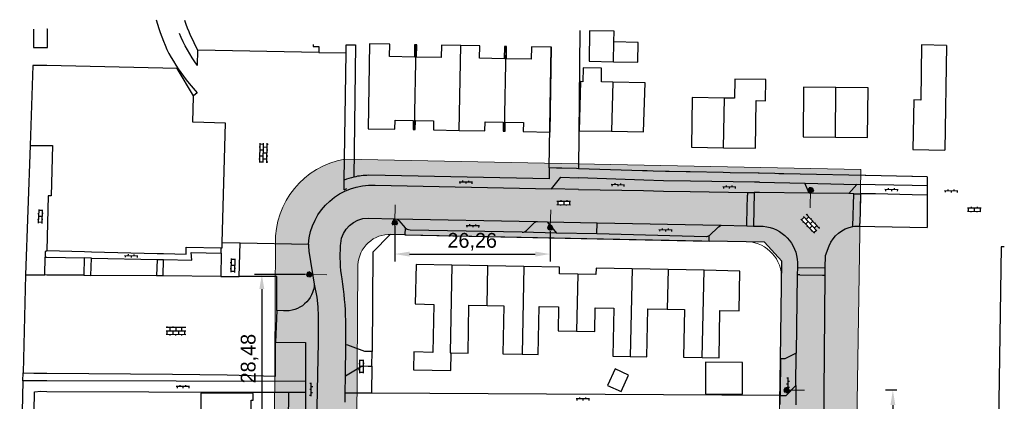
# Model space of a CAD drawing. Extents: x 238870 to 239559, y 526978 to 527533.
# Tile 4 of 6: x 238995 to 239162, y 527305 to 527370. Entities that reach past the tile are written whole.
import ezdxf

# ---------------------------------------------------------------- set-up
doc = ezdxf.new("R2010")
doc.units = 0
doc.header["$PDMODE"] = 32
doc.header["$PDSIZE"] = 1
for name, color, linetype in [('1A', 12, 'Continuous'), ('1B', 4, 'Continuous'), ('4', 2, 'Continuous'), ('6', 9, 'Continuous'), ('8', 6, 'Continuous')]:
    doc.layers.add(name, color=color, linetype=linetype)
doc.layers.add('Level 4', color=7, linetype='Continuous', lineweight=0)
doc.layers.add('Maatvoering', color=7, linetype='Continuous', lineweight=0)
doc.dimstyles.new('ISO-25', dxfattribs={"dimtxt": 2.5, "dimasz": 2.5, "dimexe": 1.25, "dimexo": 0.625, "dimtad": 1, "dimtxsty": 'Standard', "dimcen": 2.5, "dimadec": 0, "dimazin": 0, "dimtfac": 1, "dimtmove": 0, "dimatfit": 3, "dimfxl": 1, "dimarcsym": 0})

# ---------------------------------------------------------------- blocks, each defined once
blk = doc.blocks.new('OV2')
at = {"color": 0}
for p, q in [((0.15, -0.15), (0.15, 2.15)), ((0.15, 2), (0.75, 2)), ((0.75, -0.15), (0.75, 2.15)), ((0, 1.5), (0.15, 1.5)), ((0, 0.5), (0.15, 0.5)), ((0.15, 1), (0.75, 1)), ((0.15, 0), (0.75, 0)), ((0.9, 1.5), (0.75, 1.5)), ((0.9, 0.5), (0.75, 0.5))]:
    blk.add_line(p, q, dxfattribs=at)
blk = doc.blocks.new('OV6')
at = {"color": 0}
for p, q in [((0, 0), (2.25, 0)), ((0.125, 0), (0.125, 0.25)), ((0.625, 0), (0.625, -0.25)), ((1.125, 0), (1.125, 0.25)), ((1.625, 0), (1.625, -0.25)), ((2.125, 0), (2.125, 0.25))]:
    blk.add_line(p, q, dxfattribs=at)
blk = doc.blocks.new('OV4')
at = {"color": 0}
for p, q in [((0.776225, 1.751457), (0.776225, 1.601457)), ((1.776225, 1.751457), (1.776225, 1.601457)), ((2.776225, 1.751457), (2.776225, 1.601457)), ((0.126225, 1.601457), (3.426225, 1.601457)), ((0.126225, 1.001457), (3.426225, 1.001457)), ((0.126225, 0.401457), (3.426225, 0.401457)), ((0.276225, 1.601457), (0.276225, 1.001457)), ((0.276225, 0.401457), (0.276225, 0.251457)), ((0.776225, 1.001457), (0.776225, 0.401457)), ((1.276225, 1.601457), (1.276225, 1.001457)), ((1.276225, 0.401457), (1.276225, 0.251457)), ((1.776225, 1.001457), (1.776225, 0.401457)), ((2.276225, 1.601457), (2.276225, 1.001457)), ((2.276225, 0.401457), (2.276225, 0.251457)), ((2.776225, 1.001457), (2.776225, 0.401457)), ((3.276225, 1.601457), (3.276225, 1.001457)), ((3.276225, 0.401457), (3.276225, 0.251457))]:
    blk.add_line(p, q, dxfattribs=at)
blk = doc.blocks.new('Q21_62')
at = {"layer": 'Level 4', "color": 1, "linetype": 'Continuous', "lineweight": 53, "ltscale": 2}
for p, q in [((-0.433, 0.251), (-0.216, 0.125)), ((0, 0.251), (0, 0.501)), ((0.217, 0.125), (0.433, 0.251)), ((-0.433, -0.249), (-0.216, -0.125)), ((0, -0.249), (0, -0.499)), ((0.217, -0.125), (0.433, -0.249))]:
    blk.add_line(p, q, dxfattribs=at)
blk.add_circle((0.000167, 0.0005), 0.25, dxfattribs=at)
blk = doc.blocks.new('*D22')
at = {"layer": 'Defpoints', "color": 0, "transparency": 16777216}
for p in [(239058.83, 527335.57), (239085.09, 527334.73), (239085.09, 527330.25)]:
    blk.add_point(p, dxfattribs=at)
at = {"layer": 'Maatvoering', "color": 0, "lineweight": -2, "transparency": 16777216}
for p, q in [((239058.83, 527334.94), (239058.83, 527329)), ((239085.09, 527334.11), (239085.09, 527329)), ((239061.33, 527330.25), (239082.59, 527330.25))]:
    blk.add_line(p, q, dxfattribs=at)
at = {"layer": 'Maatvoering', "color": 0, "transparency": 16777216}
for points in [[(239061.33, 527330.66), (239061.33, 527329.83), (239058.83, 527330.25)], [(239082.59, 527330.66), (239082.59, 527329.83), (239085.09, 527330.25)]]:
    blk.add_solid(points, dxfattribs=at)
at = {"layer": 'Maatvoering', "color": 0, "transparency": 16777216, "insert": (239071.92, 527332.33), "char_height": 2.5, "attachment_point": 5}
blk.add_mtext('26,26', dxfattribs=at)
blk = doc.blocks.new('*D25')
at = {"layer": 'Defpoints', "color": 0, "transparency": 16777216}
for p in [(239144.32, 527307.24), (239132.62, 527283.24), (239143.02, 527283.24)]:
    blk.add_point(p, dxfattribs=at)
at = {"layer": 'Maatvoering', "color": 0, "lineweight": -2, "transparency": 16777216}
for p, q in [((239143.69, 527307.24), (239141.77, 527307.24)), ((239143.02, 527304.74), (239143.02, 527285.74)), ((239133.24, 527283.24), (239144.27, 527283.24))]:
    blk.add_line(p, q, dxfattribs=at)
at = {"layer": 'Maatvoering', "color": 0, "transparency": 16777216}
for points in [[(239142.61, 527304.74), (239143.44, 527304.74), (239143.02, 527307.24)], [(239142.61, 527285.74), (239143.44, 527285.74), (239143.02, 527283.24)]]:
    blk.add_solid(points, dxfattribs=at)
at = {"layer": 'Maatvoering', "color": 0, "transparency": 16777216, "insert": (239140.94, 527296.58), "char_height": 2.5, "attachment_point": 5, "rotation": 90}
blk.add_mtext('24,01', dxfattribs=at)
blk = doc.blocks.new('*D34')
at = {"layer": 'Defpoints', "color": 0, "transparency": 16777216}
for p in [(239044.38, 527326.82), (239036.37, 527298.34), (239044.27, 527298.34)]:
    blk.add_point(p, dxfattribs=at)
at = {"layer": 'Maatvoering', "color": 0, "lineweight": -2, "transparency": 16777216}
for p, q in [((239043.75, 527326.82), (239035.12, 527326.82)), ((239036.37, 527324.32), (239036.37, 527300.84)), ((239043.65, 527298.34), (239035.12, 527298.34))]:
    blk.add_line(p, q, dxfattribs=at)
at = {"layer": 'Maatvoering', "color": 0, "transparency": 16777216}
for points in [[(239035.95, 527324.32), (239036.78, 527324.32), (239036.37, 527326.82)], [(239035.95, 527300.84), (239036.78, 527300.84), (239036.37, 527298.34)]]:
    blk.add_solid(points, dxfattribs=at)
at = {"layer": 'Maatvoering', "color": 0, "transparency": 16777216, "insert": (239034.28, 527312.58), "char_height": 2.5, "attachment_point": 5, "rotation": 90}
blk.add_mtext('28,48', dxfattribs=at)

msp = doc.modelspace()

# ---------------------------------------------------------------- hatches: boundary and pattern name
at = {"layer": 'Maatvoering'}
h = msp.add_hatch(dxfattribs=at)
h.set_pattern_fill('DOTS', color=256)
h.paths.add_polyline_path([(239137.632, 527344.543), (239050.352, 527346.281, 0.3547358), (239038.654, 527332.792), (239037.973, 527204.521), (239135.363, 527204.664), (239136.361, 527266.198), (239134.79, 527266.19), (239134.766, 527271.131), (239136.441, 527271.139)])
h.paths.add_polyline_path([(239119.072, 527332.3), (239121.326, 527332.253), (239124.227, 527329.07), (239124.201, 527326.744, -0.0530197), (239124.173, 527325.442), (239122.955, 527242.8), (239123.015, 527217.627), (239120.865, 527216.675, -0.1496587), (239117.827, 527215.213), (239056.293, 527215.118, -0.3297534), (239051.923, 527219.333), (239052.607, 527328.411, -0.4049663), (239058.051, 527333.577), (239060.556, 527333.525)], flags=16)
h.paths.add_polyline_path([(239111.1, 527327.504), (239117.18, 527327.382), (239117.046, 527320.673), (239113.803, 527320.738), (239113.642, 527312.707), (239110.806, 527312.764), (239107.636, 527312.827), (239107.796, 527320.858), (239104.886, 527320.916), (239101.597, 527320.982), (239101.435, 527312.879), (239098.645, 527312.935), (239095.695, 527312.993), (239095.857, 527321.096), (239092.729, 527321.159), (239092.649, 527317.151), (239089.566, 527317.212), (239086.426, 527317.275), (239086.508, 527321.33), (239083.232, 527321.396), (239083.071, 527313.297), (239080.341, 527313.351), (239077.088, 527313.416), (239077.25, 527321.515), (239074.437, 527321.571), (239071.377, 527321.633), (239071.214, 527313.52), (239068.351, 527313.577), (239068.29, 527310.556), (239062.015, 527310.681), (239062.076, 527313.703), (239065.259, 527313.639), (239065.421, 527321.752), (239062.304, 527321.814), (239062.438, 527328.502), (239068.504, 527328.38), (239074.571, 527328.259), (239080.637, 527328.138), (239086.703, 527328.016), (239086.681, 527326.912), (239089.76, 527326.85), (239092.839, 527326.788), (239092.861, 527327.868), (239098.941, 527327.747), (239105.021, 527327.625)], flags=0)
h.paths.add_polyline_path([(239127.591, 527336.052), (239128.027, 527336.464), (239128.37, 527336.1), (239128.807, 527336.512), (239130.179, 527335.057), (239129.743, 527334.645), (239130.086, 527334.281), (239129.649, 527333.87)], flags=16)
h.paths.add_polyline_path([(239128.877, 527341.076, -1), (239129.377, 527341.076, -1)], flags=16)
h.paths.add_polyline_path([(239088.393, 527339.167), (239088.381, 527338.567), (239086.381, 527338.609), (239086.394, 527339.208)], flags=16)
h.paths.add_polyline_path([(239085.335, 527334.735, -1), (239084.835, 527334.735, -1)], flags=16)
h.paths.add_polyline_path([(239111.378, 527311.962), (239117.634, 527311.916), (239117.595, 527306.603), (239111.339, 527306.649)], flags=0)
h.paths.add_polyline_path([(239098.364, 527309.781), (239097.095, 527307.006), (239094.792, 527308.059), (239096.061, 527310.834)], flags=0)
h.paths.add_polyline_path([(239125.308, 527307.145), (239125.286, 527307.155, -0.8039597), (239124.809, 527307.26, -0.7324462), (239125.263, 527307.404), (239125.311, 527307.438)], flags=16)
h.paths.add_polyline_path([(239108.157, 527304.492), (239108.123, 527298.887), (239097.801, 527298.949), (239097.835, 527304.554)], flags=0)
h.paths.add_polyline_path([(239111.995, 527301.335), (239118.698, 527301.287), (239118.648, 527294.12), (239118.597, 527286.954), (239111.895, 527287.001), (239111.945, 527294.168), (239111.966, 527297.158), (239110.639, 527297.168), (239110.664, 527300.727), (239111.991, 527300.718)], flags=0)
h.paths.add_polyline_path([(239105.993, 527296.247), (239105.973, 527291.693), (239098.346, 527291.726), (239098.366, 527296.28)], flags=0)
h.paths.add_polyline_path([(239089.528, 527298.981), (239089.525, 527294.885), (239087.854, 527294.886), (239087.857, 527298.982)], flags=0)
h.paths.add_polyline_path([(239096.075, 527292.107), (239096.146, 527286.898), (239090.068, 527286.815), (239089.997, 527292.024)], flags=0)
h.paths.add_polyline_path([(239086.022, 527295.022), (239086.073, 527291.088), (239082.783, 527291.045), (239082.732, 527294.979)], flags=0)
h.paths.add_polyline_path([(239058.578, 527335.567, -1), (239059.078, 527335.567, -1)], flags=16)
h.paths.add_polyline_path([(239070.838, 527304.717), (239070.812, 527300.94), (239069.5, 527300.949), (239069.482, 527298.294), (239074.484, 527298.26), (239074.466, 527295.605), (239074.444, 527292.448), (239066.495, 527292.502), (239066.476, 527289.587), (239066.454, 527286.358), (239074.339, 527286.304), (239074.32, 527283.461), (239074.299, 527280.45), (239069.43, 527280.483), (239069.45, 527283.345), (239066.433, 527283.366), (239066.393, 527277.443), (239059.493, 527277.49), (239059.535, 527283.562), (239059.576, 527289.635), (239059.618, 527295.707), (239059.659, 527301.779), (239062.438, 527301.76), (239062.459, 527304.774)], flags=0)
h.paths.add_polyline_path([(239086.285, 527287.018), (239086.283, 527283.326), (239075.018, 527283.332), (239075.019, 527285.278), (239083.644, 527285.273), (239083.645, 527287.019), (239086.197, 527287.018)], flags=0)
h.paths.add_polyline_path([(239111.778, 527280.947), (239118.564, 527280.906), (239118.52, 527273.666), (239118.477, 527266.426), (239111.692, 527266.466), (239111.735, 527273.707), (239111.756, 527277.258), (239110.405, 527277.266), (239110.422, 527280.152), (239111.773, 527280.144)], flags=0)
h.paths.add_polyline_path([(239132.867, 527283.237, -1), (239132.367, 527283.237, -1)], flags=16)
h.paths.add_polyline_path([(239053.47, 527310.247), (239052.87, 527310.255), (239052.895, 527312.255), (239053.495, 527312.247)], flags=0)
h.paths.add_polyline_path([(239105.816, 527275.741), (239105.822, 527271.399), (239096.978, 527271.387), (239096.972, 527275.729)], flags=0)
h.paths.add_polyline_path([(239128.748, 527277.838), (239129.348, 527277.829), (239129.319, 527275.829), (239128.719, 527275.838)], flags=16)
h.paths.add_polyline_path([(239044.125, 527326.826, -1), (239044.625, 527326.826, -1)], flags=16)
h.paths.add_polyline_path([(239054.666, 527303.954), (239054.663, 527303.354), (239052.663, 527303.366), (239052.666, 527303.966)], flags=0)
h.paths.add_polyline_path([(239086.166, 527269.012), (239086.121, 527265.29), (239082.076, 527265.339), (239082.121, 527269.061)], flags=0)
h.paths.add_polyline_path([(239044.645, 527298.341, -1), (239045.145, 527298.341, -1)], flags=16)
h.paths.add_polyline_path([(239107.849, 527262.542), (239107.92, 527256.742), (239104.674, 527256.702), (239104.642, 527259.357), (239100.58, 527259.307), (239100.541, 527262.452)], flags=0)
h.paths.add_polyline_path([(239111.568, 527260.625), (239118.437, 527260.584), (239118.394, 527253.386), (239118.351, 527246.187), (239111.482, 527246.228), (239111.493, 527248.148), (239109.836, 527248.158), (239109.848, 527250.287), (239111.506, 527250.278), (239111.525, 527253.427), (239111.548, 527257.262), (239110.417, 527257.269), (239110.429, 527259.398), (239111.561, 527259.392)], flags=0)
h.paths.add_polyline_path([(239076.329, 527267.668), (239076.308, 527264.83), (239074.232, 527264.846), (239074.231, 527264.594), (239074.208, 527261.536), (239066.284, 527261.595), (239066.263, 527258.81), (239066.238, 527255.392), (239073.996, 527255.335), (239073.975, 527252.475), (239073.953, 527249.538), (239069.237, 527249.573), (239069.214, 527246.423), (239068.914, 527246.425), (239068.914, 527243.587), (239060.454, 527243.631), (239060.454, 527246.488), (239059.454, 527246.495), (239059.5, 527252.716), (239059.546, 527258.905), (239059.589, 527264.791), (239059.634, 527270.831), (239066.352, 527270.781), (239066.33, 527267.742)], flags=0)
h.paths.add_polyline_path([(239086.146, 527263.781), (239086.123, 527259.467), (239083.374, 527259.482), (239082.005, 527260.969), (239082.02, 527263.803)], flags=0)
h.paths.add_polyline_path([(239091.141, 527257.584), (239091.118, 527254.726), (239088.152, 527254.75), (239088.175, 527257.608)], flags=0)
h.paths.add_polyline_path([(239105.62, 527255.475), (239105.688, 527251.16), (239098.219, 527251.042), (239098.151, 527255.357)], flags=0)
h.paths.add_polyline_path([(239084.95, 527252.289), (239084.973, 527245.425), (239081.78, 527245.414), (239081.765, 527249.775), (239074.45, 527249.751), (239074.441, 527252.254)], flags=0)
h.paths.add_polyline_path([(239043.802, 527272.333), (239043.202, 527272.343), (239043.235, 527274.343), (239043.835, 527274.333)], flags=16)
h.paths.add_polyline_path([(239042.56, 527268.41, -1), (239043.06, 527268.41, -1)], flags=16)
h.paths.add_polyline_path([(239119.661, 527242.553), (239122.655, 527242.537), (239122.633, 527238.492), (239119.639, 527238.508)], flags=0)
h.paths.add_polyline_path([(239125.272, 527242.036, -1), (239124.772, 527242.036, -1)], flags=16)
h.paths.add_polyline_path([(239108.033, 527237.373), (239108.013, 527234.21), (239110.961, 527234.189), (239113.922, 527234.168), (239113.948, 527237.329), (239119.226, 527237.285), (239119.18, 527230.445), (239116.199, 527230.46), (239116.173, 527223.599), (239110.934, 527223.642), (239105.68, 527223.686), (239105.728, 527230.534), (239102.735, 527230.546), (239102.766, 527237.405)], flags=0)
h.paths.add_polyline_path([(239085.399, 527239.47), (239085.376, 527236.483), (239088.581, 527236.489), (239088.588, 527233.739), (239091.603, 527233.745), (239094.632, 527233.751), (239094.63, 527236.541), (239100.61, 527236.547), (239100.611, 527228.489), (239097.581, 527228.497), (239097.564, 527223.675), (239091.638, 527223.672), (239085.704, 527223.668), (239085.7, 527225.498), (239082.703, 527225.498), (239082.684, 527236.478), (239081.787, 527236.476), (239081.782, 527239.498), (239082.044, 527239.496)], flags=0)
h.paths.add_polyline_path([(239078.68, 527237.534), (239078.638, 527230.296), (239075.11, 527230.316), (239075.071, 527223.601), (239068.276, 527223.64), (239061.208, 527223.681), (239061.247, 527230.362), (239058.321, 527230.379), (239058.364, 527237.704), (239063.233, 527237.676), (239063.203, 527232.621), (239068.362, 527232.591), (239073.778, 527232.56), (239073.807, 527237.563)], flags=0)
h.paths.add_polyline_path([(239060.391, 527241.714), (239060.429, 527238.562), (239054.364, 527238.49), (239054.323, 527241.642)], flags=0)
h.paths.add_polyline_path([(239044.246, 527238.966, -1), (239044.746, 527238.966, -1)], flags=16)
h.paths.add_polyline_path([(239131.845, 527219.079), (239132.445, 527219.072), (239132.419, 527217.072), (239131.819, 527217.079)], flags=16)
h.paths.add_polyline_path([(239043.598, 527232.818), (239042.998, 527232.823), (239043.014, 527234.823), (239043.614, 527234.818)], flags=16)
h.paths.add_polyline_path([(239086.214, 527216.242), (239086.156, 527215.645), (239084.165, 527215.839), (239084.223, 527216.436)], flags=0)
h.paths.add_polyline_path([(239131.015, 527213.598, -1), (239130.515, 527213.598, -1)], flags=16)
h.paths.add_polyline_path([(239101.685, 527208.686, -1), (239101.185, 527208.686, -1)], flags=16)
h.paths.add_polyline_path([(239088.579, 527211.636), (239088.58, 527211.036), (239086.58, 527211.032), (239086.579, 527211.632)], flags=16)
h.paths.add_polyline_path([(239071.878, 527208.678, -1), (239071.378, 527208.678, -1)], flags=16)
h.paths.add_polyline_path([(239058.055, 527216.155), (239058.056, 527215.555), (239056.056, 527215.552), (239056.055, 527216.152)], flags=0)
h.paths.add_polyline_path([(239043.477, 527217.406), (239042.877, 527217.411), (239042.894, 527219.411), (239043.494, 527219.406)], flags=16)
h.paths.add_polyline_path([(239043.645, 527214.482), (239043.323, 527213.976), (239041.635, 527215.049), (239041.957, 527215.556)], flags=16)
h.paths.add_polyline_path([(239045.015, 527208.531, -1), (239044.515, 527208.531, -1)], flags=16)
h.paths.add_polyline_path([(239066.088, 527330.247), (239077.754, 527330.247), (239077.754, 527334.414), (239066.088, 527334.414)], flags=24)
h.paths.add_polyline_path([(239055.19, 527272.467), (239064.357, 527272.467), (239064.357, 527276.634), (239055.19, 527276.634)], flags=8)

# ---------------------------------------------------------------- linework, layer by layer
at = {"layer": '1A'}
for points in [[(239062.399, 527365.61), (239062.186, 527365.615), (239062.143, 527363.516), (239057.944, 527363.6), (239057.983, 527365.698), (239054.586, 527365.761), (239054.328, 527351.395), (239058.865, 527351.333), (239058.887, 527352.861), (239061.959, 527352.816), (239061.938, 527351.285), (239062.115, 527351.282)], [(239069.98, 527365.477), (239066.741, 527365.534), (239066.703, 527363.436), (239062.504, 527363.509), (239062.538, 527365.607), (239062.399, 527365.61)], [(239077.598, 527365.338), (239077.386, 527365.342), (239077.346, 527363.244), (239073.146, 527363.322), (239073.183, 527365.421), (239069.98, 527365.477)], [(239077.313, 527350.994), (239077.489, 527350.99), (239077.52, 527352.519), (239080.59, 527352.458), (239080.562, 527350.929), (239085.079, 527350.846), (239085.322, 527365.217), (239081.939, 527365.269), (239081.906, 527363.171), (239077.706, 527363.236), (239077.738, 527365.335), (239077.598, 527365.338)], [(239152.092, 527365.504), (239147.88, 527365.576), (239147.722, 527356.267), (239146.542, 527356.287), (239146.4, 527347.92), (239151.798, 527347.828)], [(238997.636, 527362.133), (238997.221, 527348.617)], [(239000, 527362.079), (238997.636, 527362.133)], [(239024.815, 527356.992), (239022.063, 527361.575), (239000, 527362.079)], [(239095.684, 527359.288), (239093.747, 527359.32), (239093.786, 527361.668), (239090.686, 527361.719), (239090.647, 527359.372), (239090.204, 527359.379), (239089.98, 527351.091), (239095.449, 527350.993)], [(239095.449, 527350.993), (239100.889, 527350.895), (239101.14, 527359.197), (239095.684, 527359.288)], [(239114.392, 527348.221), (239119.807, 527348.14), (239119.925, 527356.179), (239121.495, 527356.156), (239121.547, 527359.736), (239116.298, 527359.812), (239116.251, 527356.582), (239114.56, 527356.607)], [(239029.678, 527332.227), (239030.198, 527352.382), (239024.7, 527352.524), (239024.812, 527356.869), (239024.815, 527356.992)], [(239133.4, 527358.393), (239127.93, 527358.445), (239127.852, 527350.036), (239133.301, 527349.985)], [(239133.301, 527349.985), (239138.759, 527349.934), (239138.838, 527358.342), (239133.4, 527358.393)], [(239114.56, 527356.607), (239109.108, 527356.688), (239108.983, 527348.301), (239114.392, 527348.221)], [(239062.115, 527351.282), (239062.291, 527351.278), (239062.324, 527352.807), (239065.395, 527352.744), (239065.367, 527351.214), (239069.716, 527351.134)], [(239069.716, 527351.134), (239074.065, 527351.054), (239074.094, 527352.583), (239077.164, 527352.526), (239077.137, 527350.997), (239077.313, 527350.994)], [(238997.221, 527348.617), (239000, 527348.582)], [(239000, 527348.582), (239000.997, 527348.57)], [(239000.997, 527348.57), (239000.778, 527340.089), (239000.268, 527340.102), (239000.029, 527330.829)], [(239029.49, 527331.28), (239029.653, 527331.276), (239029.678, 527332.227)], [(239000.029, 527330.829), (239006.364, 527330.666), (239007.59, 527330.634), (239018.679, 527330.349), (239019.77, 527330.32), (239023.552, 527330.223), (239023.583, 527331.433), (239029.49, 527331.28)], [(239068.504, 527328.38), (239062.438, 527328.502), (239062.304, 527321.814), (239065.421, 527321.752), (239065.259, 527313.639), (239062.076, 527313.703), (239062.015, 527310.681), (239068.29, 527310.556), (239068.351, 527313.577)], [(239074.571, 527328.259), (239068.504, 527328.38)], [(239080.637, 527328.138), (239074.571, 527328.259)], [(239089.76, 527326.85), (239086.681, 527326.912), (239086.703, 527328.016), (239080.637, 527328.138)], [(239098.941, 527327.747), (239092.861, 527327.868), (239092.839, 527326.788), (239089.76, 527326.85)], [(239105.021, 527327.625), (239098.941, 527327.747)], [(239111.1, 527327.504), (239105.021, 527327.625)], [(239110.806, 527312.764), (239113.642, 527312.707), (239113.803, 527320.738), (239117.046, 527320.673), (239117.18, 527327.382), (239111.1, 527327.504)], [(239068.351, 527313.577), (239071.214, 527313.52), (239071.377, 527321.633), (239074.437, 527321.571)], [(239074.437, 527321.571), (239077.25, 527321.515), (239077.088, 527313.416), (239080.341, 527313.351)], [(239080.341, 527313.351), (239083.071, 527313.297), (239083.232, 527321.396), (239086.508, 527321.33), (239086.426, 527317.275), (239089.566, 527317.212)], [(239089.566, 527317.212), (239092.649, 527317.151), (239092.729, 527321.159), (239095.857, 527321.096), (239095.695, 527312.993), (239098.645, 527312.935)], [(239098.645, 527312.935), (239101.435, 527312.879), (239101.597, 527320.982), (239104.886, 527320.916)], [(239104.886, 527320.916), (239107.796, 527320.858), (239107.636, 527312.827), (239110.806, 527312.764)], [(239035.859, 527301.501), (239034.859, 527301.507), (239034.865, 527302.587), (239034.545, 527302.588), (239034.562, 527305.588), (239034.882, 527305.587), (239034.889, 527306.677), (239026.049, 527306.727), (239026.002, 527298.627), (239020.836, 527298.656)]]:
    msp.add_lwpolyline(points, dxfattribs=at)
at = {"layer": '1B'}
for points in [[(238997.786, 527368.251), (238997.79, 527365.123), (239000, 527365.126)], [(239000, 527365.126), (239000.163, 527365.126), (239000.159, 527368.254), (239000, 527368.254)], [(239095.876, 527366.086), (239095.927, 527367.899), (239091.762, 527367.975), (239091.667, 527362.825), (239095.782, 527362.749)], [(239095.782, 527362.749), (239099.892, 527362.674), (239099.953, 527365.971), (239095.876, 527366.086)], [(239117.595, 527306.603), (239117.634, 527311.916), (239111.378, 527311.962), (239111.339, 527306.649), (239117.595, 527306.603)], [(239097.095, 527307.006), (239098.364, 527309.781), (239096.061, 527310.834), (239094.792, 527308.059), (239097.095, 527307.006)]]:
    msp.add_lwpolyline(points, dxfattribs=at)
at = {"layer": '4'}
for points in [[(239050.622, 527365.608), (239052.224, 527365.589), (239051.912, 527343.249)], [(239062.399, 527365.61), (239062.115, 527351.282)], [(239069.716, 527351.134), (239069.98, 527365.477)], [(239077.598, 527365.338), (239077.313, 527350.994)], [(239095.782, 527362.749), (239095.876, 527366.086)], [(239152.092, 527365.504), (239151.798, 527347.828)], [(239095.684, 527359.288), (239095.449, 527350.993)], [(239133.301, 527349.985), (239133.4, 527358.393)], [(239114.392, 527348.221), (239114.56, 527356.607)], [(239060.556, 527333.525), (239058.051, 527333.577), (239055.124, 527330.542), (239055.017, 527313.772)], [(239124.044, 527312.546), (239124.227, 527329.07), (239121.326, 527332.253), (239111.971, 527332.449)], [(239161.857, 527331.465), (239161.331, 527331.476), (239160.873, 527301.598), (239146.428, 527301.819), (239133.855, 527302.076), (239133.838, 527300.17)], [(239068.504, 527328.38), (239068.208, 527313.58), (239068.351, 527313.577)], [(239074.437, 527321.571), (239074.571, 527328.259)], [(239080.637, 527328.138), (239080.341, 527313.351)], [(239098.941, 527327.747), (239098.645, 527312.935)], [(239105.021, 527327.625), (239104.886, 527320.916)], [(239110.806, 527312.764), (239111.1, 527327.504)], [(239089.76, 527326.85), (239089.566, 527317.212)], [(239054.958, 527311.307), (239054.918, 527306.737)], [(238995.976, 527308.854), (238996.005, 527310.184)]]:
    msp.add_lwpolyline(points, dxfattribs=at)
at = {"layer": '8'}
for p, q in [((239090.095, 527368.005), (239089.887, 527344.667)), ((239057.944, 527363.6), (239057.983, 527365.698)), ((239062.399, 527365.61), (239062.143, 527363.516)), ((239062.504, 527363.509), (239062.538, 527365.607)), ((239066.741, 527365.534), (239066.703, 527363.436)), ((239073.146, 527363.322), (239073.183, 527365.421)), ((239077.386, 527365.342), (239077.346, 527363.244)), ((239077.706, 527363.236), (239077.738, 527365.335)), ((239081.939, 527365.269), (239081.906, 527363.171)), ((239084.948, 527344.799), (239085.289, 527365.218)), ((239062.143, 527363.516), (239057.944, 527363.6)), ((239066.703, 527363.436), (239062.504, 527363.509)), ((239077.346, 527363.244), (239073.146, 527363.322)), ((239081.906, 527363.171), (239077.706, 527363.236)), ((239148.83, 527343.32), (239148.83, 527334.734)), ((239038.895, 527320.692), (239038.663, 527315.374))]:
    msp.add_line(p, q, dxfattribs=at)
for points in [[(239018.507, 527369.845, 0.0467484), (239020.658, 527364.13)], [(239025.562, 527364.708, -0.047435), (239023.341, 527369.701)], [(239025.497, 527362.124, -0.068407), (239022.456, 527367.539)], [(239020.658, 527364.13, 0.0443472), (239024.066, 527359.081)], [(239054.448, 527343.553, 0.0591491), (239051.912, 527343.249)], [(239044.251, 527331.916, -0.4103502), (239055.497, 527341.876)], [(239051.912, 527343.249, 0.039839), (239050.302, 527342.723)], [(239050.28, 527341.126, -0.0116837), (239050.737, 527341.311)], [(239049.701, 527332.028, -0.3933891), (239054.325, 527336.329)], [(239082.333, 527335.47, -0.1790057), (239082.823, 527335.73)], [(239061.408, 527334.31, -0.237267), (239060.581, 527334.7)], [(239080.382, 527333.922, 0.1943032), (239081.098, 527334.219)], [(239121.096, 527334.936, -0.3867926), (239126.889, 527328.795)], [(239132.263, 527331.614, -0.2602165), (239136.281, 527334.898)], [(239136.281, 527334.898, -0.048947), (239137.323, 527334.979)], [(239044.251, 527331.916, 0.0308947), (239044.326, 527330.717)], [(239049.916, 527326.056, -0.0555602), (239049.675, 527331.69)], [(239050.551, 527319.035, 0.0357537), (239049.916, 527326.056)], [(239045.236, 527325.187, -0.4252539), (239040.03, 527320.667)]]:
    msp.add_lwpolyline(points, format="xyb", dxfattribs=at)
for points in [[(239045.059, 527365.675), (239045.048, 527365.327), (239046.022, 527365.301), (239046.011, 527364.295)], [(239050.603, 527364.245), (239050.622, 527365.608)], [(239025.497, 527362.124), (239025.562, 527364.708)], [(239046.011, 527364.295), (239025.562, 527364.708)], [(239046.011, 527364.295), (239050.603, 527364.245)], [(239050.302, 527342.723), (239050.603, 527364.245)], [(239024.066, 527359.081), (239025.413, 527357.491)], [(239025.413, 527357.491), (239024.815, 527356.992)], [(238997.221, 527348.617), (238996.411, 527326.738)], [(239148.83, 527343.32), (239146.316, 527343.37), (239146.231, 527343.372), (239138.427, 527343.527), (239138.317, 527343.529), (239127.357, 527343.756), (239124.616, 527343.812), (239123.766, 527343.829), (239123.077, 527343.843), (239120.405, 527343.898), (239120.265, 527343.901), (239115.526, 527343.999), (239114.323, 527344.023), (239108.773, 527344.138), (239108.088, 527344.152), (239105.218, 527344.211), (239104.807, 527344.219), (239104.614, 527344.223), (239102.486, 527344.267), (239101.466, 527344.288), (239100.697, 527344.304), (239089.887, 527344.667), (239089.568, 527344.678), (239087.088, 527344.762), (239087.012, 527344.763), (239086.156, 527344.778), (239084.948, 527344.799), (239084.917, 527342.943), (239054.448, 527343.553)], [(239050.28, 527341.126), (239050.302, 527342.723)], [(239055.497, 527341.876), (239085.299, 527341.274)], [(239085.299, 527341.274), (239086.89, 527343.229), (239089.915, 527343.12)], [(239100.912, 527342.723), (239089.915, 527343.12)], [(239108.814, 527342.54), (239104.279, 527342.601), (239100.912, 527342.723)], [(239120.492, 527342.374), (239119.622, 527342.393), (239108.814, 527342.54)], [(239120.492, 527342.374), (239128.17, 527342.21)], [(239128.17, 527342.21), (239136.953, 527342.022)], [(239128.893, 527340.519), (239128.17, 527342.21)], [(239136.953, 527342.022), (239135.594, 527340.453)], [(239146.291, 527341.822), (239136.953, 527342.022)], [(239089.876, 527341.182), (239085.299, 527341.274)], [(239089.876, 527341.182), (239100.876, 527340.96)], [(239100.876, 527340.96), (239104.227, 527340.893), (239108.787, 527340.822)], [(239108.787, 527340.822), (239118.453, 527340.671)], [(239118.328, 527335.453), (239118.442, 527340.221)], [(239118.453, 527340.671), (239118.442, 527340.221)], [(239118.453, 527340.671), (239119.603, 527340.654)], [(239119.603, 527340.654), (239119.467, 527334.975)], [(239120.467, 527340.642), (239119.603, 527340.654)], [(239128.893, 527340.519), (239120.467, 527340.642)], [(239135.594, 527340.453), (239128.893, 527340.519)], [(239136.399, 527340.445), (239135.594, 527340.453)], [(239136.281, 527334.898), (239136.399, 527340.445)], [(239136.399, 527340.445), (239137.552, 527340.433)], [(239137.552, 527340.433), (239137.543, 527339.983)], [(239148.83, 527340.224), (239146.266, 527340.278), (239140.077, 527340.407), (239139.974, 527340.409), (239137.552, 527340.433)], [(239148.83, 527341.773), (239146.291, 527341.822)], [(239137.543, 527339.983), (239137.446, 527335.427)], [(239054.325, 527336.329), (239058.902, 527336.217)], [(239058.902, 527336.217), (239082.823, 527335.73)], [(239058.902, 527336.217), (239059.216, 527336.147), (239059.534, 527335.932), (239060.581, 527334.7)], [(239081.098, 527334.219), (239082.333, 527335.47)], [(239082.823, 527335.73), (239082.967, 527335.736), (239084.565, 527335.69)], [(239084.565, 527335.69), (239093.04, 527335.542)], [(239084.565, 527335.69), (239086.148, 527333.806)], [(239093.012, 527333.638), (239093.04, 527335.542)], [(239093.04, 527335.542), (239113.866, 527335.109), (239114.02, 527335.106)], [(239118.317, 527335.003), (239118.328, 527335.453)], [(239137.436, 527334.977), (239137.446, 527335.427)], [(239060.581, 527334.7), (239060.556, 527333.525)], [(239080.382, 527333.922), (239061.408, 527334.31)], [(239086.148, 527333.806), (239080.382, 527333.922)], [(239093.012, 527333.638), (239086.148, 527333.806)], [(239111.99, 527333.34), (239111.494, 527333.187), (239093.012, 527333.638)], [(239111.99, 527333.34), (239113.566, 527334.861), (239114.02, 527335.106)], [(239114.02, 527335.106), (239118.317, 527335.003)], [(239118.317, 527335.003), (239119.467, 527334.975)], [(239119.467, 527334.975), (239121.096, 527334.936)], [(239137.323, 527334.979), (239137.436, 527334.977)], [(239137.436, 527334.977), (239139.96, 527334.923), (239148.83, 527334.734)], [(239029.678, 527332.227), (239032.71, 527332.127)], [(239032.544, 527326.444), (239032.71, 527332.127)], [(239032.71, 527332.127), (239044.251, 527331.916)], [(239049.675, 527331.69), (239049.701, 527332.028)], [(239060.556, 527333.525), (239111.971, 527332.449)], [(239111.971, 527332.449), (239111.99, 527333.34)], [(239000, 527330.81), (238999.735, 527330.634), (238999.73, 527329.718)], [(239000.029, 527330.829), (239000, 527330.81)], [(239019.744, 527329.329), (239024.553, 527329.235), (239024.4, 527330.495), (239029.481, 527330.427)], [(239029.481, 527330.427), (239029.437, 527326.468)], [(239029.481, 527330.427), (239029.49, 527331.28)], [(239044.326, 527330.717), (239045.236, 527325.187)], [(239131.624, 527329.983), (239132.263, 527331.614)], [(238999.713, 527326.711), (238999.73, 527329.718)], [(238999.73, 527329.718), (239000, 527329.713)], [(239000, 527329.713), (239006.336, 527329.589)], [(239006.336, 527329.589), (239006.26, 527326.658)], [(239007.563, 527329.565), (239006.336, 527329.589)], [(239007.488, 527326.648), (239007.563, 527329.565)], [(239007.563, 527329.565), (239018.653, 527329.35)], [(239018.653, 527329.35), (239018.581, 527326.557)], [(239018.653, 527329.35), (239019.744, 527329.329)], [(239019.673, 527326.548), (239019.744, 527329.329)], [(239126.889, 527328.795), (239126.879, 527327.983)], [(239131.604, 527327.926), (239131.624, 527329.983)], [(239126.879, 527327.983), (239126.864, 527326.75)], [(239126.879, 527327.983), (239131.604, 527327.926)], [(239131.593, 527326.692), (239131.604, 527327.926)], [(238996.411, 527326.738), (238996.005, 527310.184)], [(238996.411, 527326.738), (238999.713, 527326.711)], [(239000, 527326.709), (238999.713, 527326.711)], [(239006.26, 527326.658), (239000, 527326.709)], [(239006.26, 527326.658), (239007.488, 527326.648)], [(239018.581, 527326.557), (239007.488, 527326.648)], [(239019.673, 527326.548), (239018.581, 527326.557)], [(239029.437, 527326.468), (239019.673, 527326.548)], [(239029.437, 527326.468), (239032.544, 527326.444)], [(239040.03, 527320.667), (239038.895, 527320.692), (239038.927, 527326.434), (239032.544, 527326.444)], [(239126.864, 527326.75), (239126.705, 527313.526)], [(239127.314, 527326.745), (239126.864, 527326.75)], [(239127.314, 527326.745), (239131.143, 527326.698)], [(239131.143, 527326.698), (239131.593, 527326.692)], [(239131.35, 527300.208), (239131.593, 527326.692)], [(239045.236, 527325.187), (239045.661, 527322.946), (239045.804, 527321.354), (239045.867, 527319.732), (239045.867, 527317.618), (239045.889, 527315.346), (239045.582, 527301.7)], [(239050.542, 527314.889), (239050.551, 527319.035)], [(239000, 527310.126), (239021.282, 527309.938), (239030.487, 527309.852), (239038.649, 527309.643), (239038.663, 527315.374), (239043.76, 527315.325)], [(239043.76, 527315.325), (239043.724, 527308.708)], [(239050.478, 527309.679), (239050.542, 527314.889)], [(239055.017, 527313.772), (239053.79, 527313.795), (239050.914, 527314.837), (239050.542, 527314.889)], [(239054.958, 527311.307), (239055.017, 527313.772)], [(239124.044, 527312.546), (239123.976, 527306.347)], [(239126.705, 527313.526), (239124.774, 527312.538), (239124.044, 527312.546)], [(239126.639, 527308.042), (239126.705, 527313.526)], [(239050.478, 527309.679), (239053.319, 527311.341), (239054.318, 527311.334), (239054.958, 527311.307)], [(238995.976, 527308.854), (238995.695, 527295.837), (238995.57, 527290.038), (238995.438, 527283.903), (238997.565, 527283.903), (238997.924, 527306.977), (238999.038, 527307.056), (239000, 527307.052)], [(239000, 527308.818), (238997.415, 527308.823), (238995.976, 527308.854)], [(238996.005, 527310.184), (238997.828, 527310.145), (239000, 527310.126)], [(239043.724, 527308.708), (239000, 527308.818)], [(239043.724, 527308.708), (239043.727, 527306.919)], [(239050.454, 527306.762), (239050.478, 527309.679)], [(239000, 527307.052), (239034.532, 527306.904)], [(239034.532, 527306.904), (239040.894, 527306.928)], [(239040.894, 527306.928), (239040.824, 527301.903)], [(239040.894, 527306.928), (239043.727, 527306.919)], [(239123.976, 527306.347), (239124.968, 527306.341), (239126.639, 527308.042)], [(239126.639, 527308.042), (239126.599, 527304.791)], [(239043.727, 527306.919), (239043.733, 527301.75)], [(239050.442, 527305.232), (239050.454, 527306.762)], [(239054.918, 527306.737), (239050.454, 527306.762)], [(239123.976, 527306.347), (239054.918, 527306.737)], [(239123.959, 527304.806), (239123.976, 527306.347)]]:
    msp.add_lwpolyline(points, dxfattribs=at)
at = {"layer": 'Level 4'}
for p, q in [((239137.632, 527344.543), (239050.352, 527346.281)), ((239135.363, 527204.664), (239137.632, 527344.543)), ((239135.401, 527207.013), (239137.632, 527344.543)), ((239057.98, 527333.577), (239119.072, 527332.3)), ((239037.973, 527204.521), (239038.654, 527332.792)), ((239051.923, 527219.333), (239052.607, 527328.411)), ((239124.194, 527326.825), (239122.616, 527219.832))]:
    msp.add_line(p, q, dxfattribs=at)
at = {"layer": 'Level 4', "color": 1}
for p, q in [((239129.127, 527341.073), (239129.041, 527338.075)), ((239058.828, 527335.567), (239058.902, 527338.566)), ((239085.085, 527334.735), (239085.238, 527337.732)), ((239044.376, 527326.824), (239047.375, 527326.743)), ((239125.059, 527307.26), (239128.059, 527307.227))]:
    msp.add_line(p, q, dxfattribs=at)
at = {"layer": 'Level 4'}
for centre, radius, start, end in [((239052.813, 527332.33), 14.166, 100.00423, 181.26105), ((239057.995, 527328.185), 5.393, 87.44387, 177.59039), ((239118.064, 527326.224), 6.159, 352.70915, 80.58562)]:
    msp.add_arc(centre, radius, start, end, dxfattribs=at)

# ---------------------------------------------------------------- block references
at = {"layer": '6'}
for name, p, rotation in [('OV4', (239037.614, 527345.551), 89.19873128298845), ('OV6', (239071.965, 527342.373), 178.853071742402), ('OV6', (239097.679, 527341.914), 177.9324769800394), ('OV6', (239116.506, 527341.571), 179.220766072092), ('OV6', (239143.905, 527341.099), 178.7730344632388), ('OV6', (239154.001, 527340.892), 178.8001254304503), ('OV2', (239086.397, 527339.358), 268.8130172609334), ('OV2', (238999.409, 527337.582), 177.8797753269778), ('OV4', (239131.004, 527334.768), 133.329706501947), ('OV2', (239155.776, 527338.233), 268.7796901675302), ('OV6', (239073.143, 527334.999), 178.8336946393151), ('OV6', (239105.732, 527334.307), 178.8089168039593), ('OV6', (239015.42, 527329.915), 178.5277569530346), ('OV2', (239031.948, 527329.305), 178.3268703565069), ('OV4', (239023.647, 527318.215), 179.4943328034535), ('OV2', (239053.645, 527312.245), 179.2962100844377), ('OV6', (239125.308, 527307.132), 89.37151851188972), ('OV6', (239024.16, 527307.855), 179.8558566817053), ('OV6', (239044.678, 527306.246), 88.7112093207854), ('OV6', (239091.743, 527305.761), 179.6764297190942)]:
    msp.add_blockref(name, p, dxfattribs=dict(at, rotation=rotation))
at = {"layer": 'Level 4', "color": 1, "linetype": 'Continuous', "lineweight": 53, "ltscale": 2, "rotation": 5.25362}
for p in [(239129.127, 527341.075), (239058.827, 527335.567), (239085.085, 527334.735), (239044.375, 527326.825), (239125.059, 527307.259)]:
    msp.add_blockref('Q21_62', p, dxfattribs=at)

# ---------------------------------------------------------------- dimensions: what is measured, and where the dimension line sits
at = {"layer": 'Maatvoering'}
dim = msp.add_linear_dim(base=(239085.085, 527330.247), p1=(239058.828, 527335.567), p2=(239085.085, 527334.735), dimstyle='ISO-25', dxfattribs=at)
dim.commit()
dim.dimension.update_dxf_attribs({"geometry": '*D22', "text_midpoint": (239071.921, 527330.247), "dimtype": 160})
dim = msp.add_linear_dim(base=(239036.367, 527298.341), p1=(239044.376, 527326.824), p2=(239044.27, 527298.341), angle=90, dimstyle='ISO-25', dxfattribs=at)
dim.commit()
dim.dimension.update_dxf_attribs({"geometry": '*D34', "text_midpoint": (239034.283, 527312.583)})
dim = msp.add_linear_dim(base=(239143.023, 527283.237), p1=(239144.319, 527307.243), p2=(239132.617, 527283.237), angle=90, dimstyle='ISO-25', dxfattribs=at)
dim.commit()
dim.dimension.update_dxf_attribs({"geometry": '*D25', "text_midpoint": (239143.023, 527296.58), "dimtype": 160})

doc.saveas('drawing.dxf')
